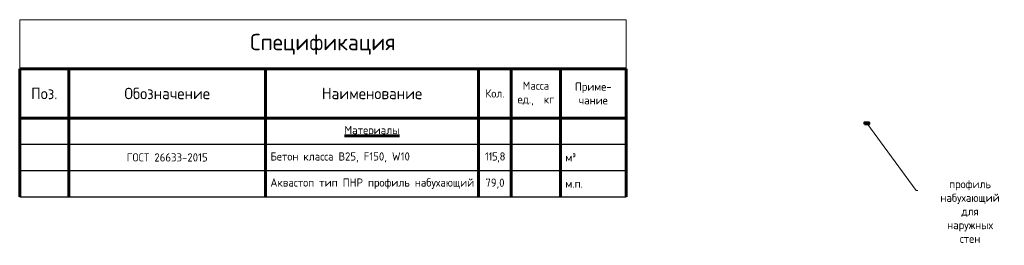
# Model space of a CAD drawing. Header units: millimetres. Extents: x 349531 to 1063351, y -131924 to 96186.
# Tile 139 of 228: x 499235 to 529277, y -14713 to -7833. Entities that reach past the tile are written whole.
import ezdxf
from ezdxf import colors
from ezdxf.entities.mleader import LeaderData, LeaderLine
from ezdxf.math import Vec2, Vec3

# ---------------------------------------------------------------- set-up
doc = ezdxf.new("R2010")
doc.units = ezdxf.units.MM
for name, color, linetype, lineweight in [('Основная 0.6', 142, 'Continuous', 60), ('подоснова', 151, 'Continuous', 5), ('РАЗМЕРЫ', 1, 'Continuous', 9)]:
    doc.layers.add(name, color=color, linetype=linetype, lineweight=lineweight)
doc.styles.add('GOST-2.304_Type-B', font='GOST_Common.ttf')

# ---------------------------------------------------------------- blocks, each defined once
blk = doc.blocks.new('_None')
blk = doc.blocks.new('*T1552')
at = {"layer": 'DEFPOINTS', "color": 8, "linetype": 'ByBlock', "lineweight": 0, "transparency": 16777216}
for p, q in [((0, 0), (18500, 0)), ((0, 0), (0, -1500)), ((18500, 0), (18500, -1500))]:
    blk.add_line(p, q, dxfattribs=at)
at = {"layer": 'Основная 0.6', "color": 0, "linetype": 'Continuous', "lineweight": 60, "transparency": 16777216}
for p, q in [((0, -1500), (15000, -1500)), ((0, -1500), (0, -5400)), ((1500, -1500), (1500, -5400)), ((7500, -1500), (7500, -5400)), ((14000, -1500), (14000, -5400)), ((15000, -1500), (15000, -5400)), ((16500, -1500), (16500, -5400)), ((18500, -1500), (18500, -5400)), ((0, -3000), (15000, -3000))]:
    blk.add_line(p, q, dxfattribs=at)
at = {"layer": 'Основная 0.6', "color": 0, "linetype": 'Continuous', "transparency": 16777216}
for p, q in [((15000, -1500), (18500, -1500)), ((15000, -3000), (18500, -3000))]:
    blk.add_line(p, q, dxfattribs=at)
at = {"layer": 'Основная 0.6', "color": 0, "linetype": 'Continuous', "lineweight": -2, "transparency": 16777216}
for p, q in [((0, -3800), (1500, -3800)), ((14000, -3800), (18500, -3800)), ((0, -4600), (1500, -4600)), ((14000, -4600), (18500, -4600)), ((0, -5400), (1500, -5400)), ((14000, -5400), (18500, -5400))]:
    blk.add_line(p, q, dxfattribs=at)
at = {"layer": 'Основная 0.6', "color": 0, "lineweight": -2, "transparency": 16777216}
for p, q in [((1500, -3800), (14000, -3800)), ((1500, -4600), (14000, -4600)), ((1500, -5400), (14000, -5400))]:
    blk.add_line(p, q, dxfattribs=at)
at = {"layer": 'Основная 0.6', "color": 0, "transparency": 16777216, "style": 'GOST-2.304_Type-B'}
for s, insert, char_height, width, attachment_point in [('Спецификация', (9250, -750), 500, 18200, 5), ('Поз.', (750, -2250), 350, 1200, 5), ('Обозначение', (4500, -2250), 350, 5700, 5), ('Наименование', (10750, -2250), 350, 6200, 5), ('Кол.', (14500, -2250), 250, 700, 5), ('Масса\\Pед.,  кг', (15750, -2250), 250, 1200, 5), ('Приме-\\Pчание', (17500, -2250), 250, 1700, 5), ('{\\LМатериалы}', (10750, -3400), 250, 6200, 5), ('ГОСТ 26633-2015', (4500, -4200), 250, 5700, 5), ('Бетон класса В25, F150, W10', (7650, -4200), 250, 6200, 4), ('{\\T0.9;115,8', (14500, -4200), 250, 700, 5), ('м³', (16650, -4200), 250, 1700, 4), ('Аквастоп тип ПНР профиль набухающий', (7650, -5000), 250, 6200, 4), ('79,0', (14500, -5000), 250, 700, 5), ('м.п.', (16650, -5000), 250, 1700, 4)]:
    blk.add_mtext(s, dxfattribs=dict(at, insert=insert, char_height=char_height, width=width, attachment_point=attachment_point))

msp = doc.modelspace()

# ---------------------------------------------------------------- hatches: boundary and pattern name
at = {"layer": 'РАЗМЕРЫ', "lineweight": 50, "transparency": 33554648}
h = msp.add_hatch(dxfattribs=at)
h.set_pattern_fill('ANGLE', color=1)
h.set_pattern_definition([(0, (-8028.0044, 31000), (0, 6.985), [5.08, -1.905]), (90, (-8028.0044, 31000), (-6.985, 4e-16), [5.08, -1.905])])
h.paths.add_polyline_path([(525151.8, -10963.6), (525007.8, -10963.6), (525007.8, -11021.9), (525151.8, -11021.9)])

# ---------------------------------------------------------------- linework, layer by layer
at = {"layer": 'РАЗМЕРЫ', "color": 1, "lineweight": 50}
msp.add_lwpolyline([(525007.8, -11021.9), (525151.8, -11021.9), (525151.8, -10963.6), (525007.8, -10963.6)], close=True, dxfattribs=at)

# ---------------------------------------------------------------- block references
msp.add_blockref('*T1552', (499235.3, -7833))

# ---------------------------------------------------------------- leaders
at = {"layer": 'подоснова'}
ml = msp.add_multileader_mtext('Standard', dxfattribs=at)
ml.set_content('{\\C0;профиль набухающий\\Pдля наружных  стен}', color=256, style='GOST-2.304_Type-B')
ml.set_leader_properties(color=256, linetype='ByLayer', lineweight=15)
ml.set_arrow_properties(name='NONE')
ml.build(insert=Vec2(0, 0))
ml.multileader.update_dxf_attribs({"text_left_attachment_type": 6, "text_right_attachment_type": 6, "dogleg_length": 10, "arrow_head_size": 18})
ctx = ml.context
ctx.base_point, ctx.char_height, ctx.arrow_head_size, ctx.landing_gap_size, ctx.plane_origin = Vec3(526599.6, -13046.9), 250, 18, 20, Vec3(522020.2, -11693.1)
ctx.left_attachment, ctx.right_attachment, ctx.text_align_type = 6, 6, 1
notes = []
notes.append((ctx, [(0, (1, 1, 0), (526589.6, -13046.9), (1, 0), 10, [(0, [(525079.8, -10992.8)], 0, [])])]))
ctx.mtext.insert, ctx.mtext.width, ctx.mtext.alignment, ctx.mtext.flow_direction = Vec3(528231.2, -12721.9), 22.898, 2, 5
for ctx, leaders in notes:
    for number, flags, end, landing, length, lines in leaders:
        leader = LeaderData()
        leader.index, (leader.has_last_leader_line, leader.has_dogleg_vector, leader.attachment_direction) = number, flags
        leader.last_leader_point, leader.dogleg_vector, leader.dogleg_length = Vec3(end), Vec3(landing), length
        for number, points, colour, breaks in lines:
            line = LeaderLine()
            line.index, line.vertices, line.color, line.breaks = number, Vec3.list(points), colors.encode_raw_color(colour), breaks
            leader.lines.append(line)
        ctx.leaders.append(leader)

doc.saveas('drawing.dxf')
